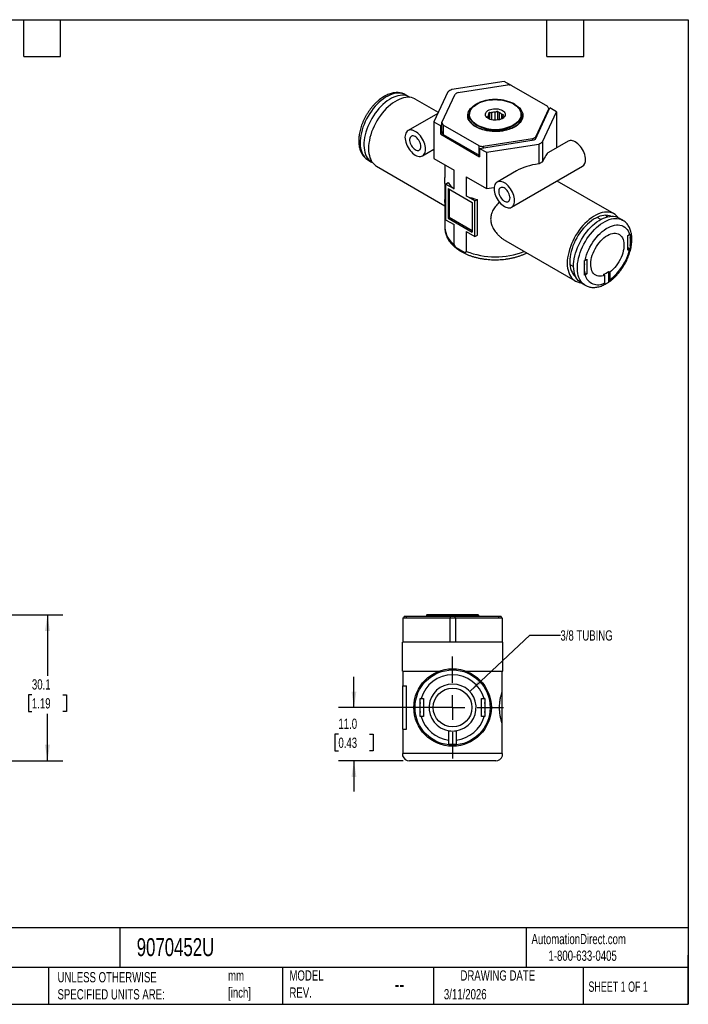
# Model space of a CAD drawing. Header units: millimetres. Extents: x 6 to 273, y 6 to 210.
# Tile 2 of 2: x 135 to 273, y 6 to 210. Entities that reach past the tile are written whole.
import ezdxf

# ---------------------------------------------------------------- set-up
doc = ezdxf.new("R2010")
doc.units = ezdxf.units.MM
doc.linetypes.add('SLD-Center', pattern=[19.05, 15.24, -1.27, 1.27, -1.27])
doc.linetypes.add('SLD-Solid', pattern=[0])
doc.layers.add('CENTER', color=40, linetype='SLD-Center')
doc.layers.add('DIMENSIONS', color=140, linetype='SLD-Solid', lineweight=25)
doc.layers.add('TEXT', color=140, linetype='SLD-Solid', lineweight=25)
doc.styles.add('SLDTEXTSTYLE0', font='TXT', dxfattribs={"width": 0.7})
doc.styles.add('SLDTEXTSTYLE1', font='TXT', dxfattribs={"width": 0.65})
doc.dimstyles.new('SLDDIMSTYLE2', dxfattribs={"dimtxt": 2.158008, "dimasz": 3.302, "dimexe": 0, "dimexo": 0.0625, "dimgap": 0.539502, "dimtad": 0, "dimtih": 1, "dimtoh": 1, "dimdec": 1, "dimrnd": 1e-09, "dimzin": 12, "dimdsep": 46, "dimtxsty": 'SLDTEXTSTYLE0', "dimsah": 1, "dimcen": 0.09, "dimadec": 0, "dimazin": 3, "dimtfac": 1, "dimtdec": 1, "dimtofl": 0, "dimtmove": 0, "dimatfit": 3, "dimfxl": 0, "dimfrac": 2, "dimtolj": 1, "dimtzin": 12, "dimarcsym": 0})
doc.dimstyles.new('SLDDIMSTYLE3', dxfattribs={"dimtxt": 2.158008, "dimasz": 3.302, "dimexe": 0, "dimexo": 0.0625, "dimgap": 0.539502, "dimtad": 0, "dimtih": 1, "dimtoh": 1, "dimdec": 1, "dimrnd": 1e-09, "dimzin": 4, "dimdsep": 46, "dimtxsty": 'SLDTEXTSTYLE0', "dimsah": 1, "dimcen": 0.09, "dimadec": 0, "dimazin": 1, "dimtfac": 1, "dimtdec": 1, "dimtmove": 0, "dimatfit": 0, "dimfxl": 0, "dimfrac": 2, "dimtolj": 1, "dimtzin": 12, "dimarcsym": 0})
doc.dimstyles.new('SLDDIMSTYLE4', dxfattribs={"dimtxt": 2.158008, "dimasz": 3.302, "dimexe": 0, "dimexo": 0.0625, "dimgap": 0.539502, "dimtad": 0, "dimtih": 1, "dimtoh": 1, "dimdec": 1, "dimrnd": 1e-09, "dimzin": 12, "dimdsep": 46, "dimtxsty": 'SLDTEXTSTYLE0', "dimsah": 1, "dimcen": 0, "dimadec": 0, "dimazin": 3, "dimtfac": 1, "dimtdec": 1, "dimtofl": 0, "dimtmove": 0, "dimatfit": 3, "dimfxl": 0, "dimfrac": 2, "dimtolj": 1, "dimtzin": 12, "dimarcsym": 0})

# ---------------------------------------------------------------- blocks, each defined once
blk = doc.blocks.new('_D_3')
at = {"layer": 'DIMENSIONS'}
for p, q in [((90.88, 86.7), (143.96, 86.7)), ((140.79, 86.7), (140.79, 74.13)), ((137.58, 70.22), (136.86, 70.22)), ((136.86, 70.22), (136.86, 66.79)), ((143.99, 70.22), (144.72, 70.22)), ((144.72, 70.22), (144.72, 66.79)), ((136.86, 66.79), (137.58, 66.79)), ((140.79, 56.6), (140.79, 66.31)), ((144.72, 66.79), (143.99, 66.79)), ((94.48, 56.6), (143.96, 56.6))]:
    blk.add_line(p, q, dxfattribs=at)
for points in [[(140.79, 86.7), (140.28, 83.39), (141.3, 83.39)], [(140.79, 56.6), (141.3, 59.9), (140.28, 59.9)]]:
    blk.add_solid(points, dxfattribs=at)
at = {"layer": 'DIMENSIONS', "char_height": 2.117, "attachment_point": 1, "style": 'SLDTEXTSTYLE0'}
for s, insert in [('30.1', (137.58, 73.43)), ('1.19', (137.58, 69.52))]:
    blk.add_mtext(s, dxfattribs=dict(at, insert=insert))
blk = doc.blocks.new('_D_5')
at = {"layer": 'DIMENSIONS'}
for p, q in [((204.05, 67.6), (204.05, 73.95)), ((223.13, 67.6), (200.87, 67.6)), ((200.84, 62.1), (200.12, 62.1)), ((200.12, 62.1), (200.12, 58.67)), ((207.25, 62.1), (207.98, 62.1)), ((207.98, 62.1), (207.98, 58.67)), ((200.12, 58.67), (200.84, 58.67)), ((207.98, 58.67), (207.25, 58.67)), ((214.23, 56.6), (200.87, 56.6)), ((204.05, 56.6), (204.05, 50.25))]:
    blk.add_line(p, q, dxfattribs=at)
for points in [[(204.05, 67.6), (204.55, 70.9), (203.54, 70.9)], [(204.05, 56.6), (203.54, 53.29), (204.55, 53.29)]]:
    blk.add_solid(points, dxfattribs=at)
at = {"layer": 'DIMENSIONS', "char_height": 2.117, "attachment_point": 1, "style": 'SLDTEXTSTYLE0'}
for s, insert in [('11.0', (200.84, 65.31)), ('0.43', (200.84, 61.39))]:
    blk.add_mtext(s, dxfattribs=dict(at, insert=insert))
blk = doc.blocks.new('_D_6')
at = {"layer": 'DIMENSIONS'}
for p, q in [((227.93, 70.91), (240.31, 82.52)), ((240.31, 82.52), (246.66, 82.52))]:
    blk.add_line(p, q, dxfattribs=at)
blk.add_solid([(227.93, 70.91), (230.69, 72.8), (230, 73.54)], dxfattribs=at)
at = {"layer": 'DIMENSIONS', "insert": (246.66, 83.53), "char_height": 2.117, "attachment_point": 1, "style": 'SLDTEXTSTYLE0'}
blk.add_mtext('3/8 TUBING', dxfattribs=at)
blk = doc.blocks.new('SW_CENTERMARKSYMBOL_2')
at = {"layer": 'CENTER', "color": 0}
for p, q in [((0, 5.08), (0, 10.54)), ((0, 0), (0, 2.54)), ((-5.08, 0), (-10.54, 0)), ((0, 0), (-2.54, 0)), ((0, 0), (0, -2.54)), ((0, 0), (2.54, 0)), ((5.08, 0), (10.54, 0)), ((0, -5.08), (0, -10.54))]:
    blk.add_line(p, q, dxfattribs=at)

msp = doc.modelspace()

# ---------------------------------------------------------------- linework, layer by layer
for p, q in [((235.06, 196.81), (224.26, 195.14)), ((225.55, 194.54), (235.71, 196.11)), ((236.44, 196.01), (235.06, 196.81)), ((236.44, 196.01), (236.42, 196)), ((236.44, 196.01), (236.44, 196)), ((236.57, 195.98), (244.01, 191.68)), ((214.68, 194.05), (214.66, 194.06)), ((215.45, 193.6), (214.68, 194.05)), ((221.47, 190.41), (216.71, 193.16)), ((223.45, 194.67), (220.56, 188.44)), ((222.2, 188.31), (224.92, 194.18)), ((241.48, 184.88), (244.49, 191.37)), ((244.24, 191.19), (241.51, 185.32)), ((244.24, 190.83), (244.24, 191.19)), ((245.87, 190.56), (244.49, 191.37)), ((221.38, 190.22), (215.21, 186.65)), ((227.72, 189.5), (227.72, 189.59)), ((227.82, 189.91), (227.82, 189.02)), ((231.67, 189.59), (231.67, 189.35)), ((231.87, 189.14), (231.87, 190.03)), ((231.99, 190.44), (231.99, 189.04)), ((232.45, 190.36), (232.45, 188.9)), ((233.21, 188.81), (233.21, 190.48)), ((233.67, 190.7), (233.67, 188.84)), ((234, 190.36), (234, 188.9)), ((234.55, 189.13), (234.55, 190.04)), ((238.62, 189.01), (238.62, 189.91)), ((238.72, 189.62), (238.72, 189.59)), ((242.98, 184.33), (245.87, 190.56)), ((245.87, 190.56), (245.87, 183.13)), ((220.56, 188.44), (220.56, 180.93)), ((220.56, 188.44), (221.95, 187.64)), ((222.2, 188.17), (221.95, 187.64)), ((221.95, 185.93), (221.95, 187.64)), ((222.2, 186.35), (222.2, 188.31)), ((229.87, 183.52), (222.43, 187.81)), ((222.43, 187.81), (222.43, 185.85)), ((222.2, 186.46), (221.95, 185.93)), ((221.95, 185.93), (229.99, 181.28)), ((222.43, 185.85), (229.87, 181.56)), ((240.89, 184.96), (230.72, 183.39)), ((240.89, 184.68), (240.89, 184.96)), ((241.51, 185.32), (241.51, 184.96)), ((229.87, 181.56), (229.87, 183.52)), ((229.99, 183), (241.22, 184.73)), ((229.99, 183), (231.38, 182.2)), ((229.99, 183), (229.99, 181.28)), ((230.72, 183.39), (230.72, 183.11)), ((231.38, 182.2), (242.17, 183.87)), ((242.17, 183.87), (242.17, 179.78)), ((242.98, 184.33), (242.98, 180.24)), ((248.23, 184.49), (244.2, 182.16)), ((218.21, 181.45), (220.56, 182.81)), ((220.56, 180.93), (224.72, 178.53)), ((231.38, 182.2), (231.38, 174.68)), ((206.93, 180.63), (207.7, 180.18)), ((208.71, 179.31), (222.82, 171.16)), ((222.82, 179.63), (222.82, 176.95)), ((236.59, 170.84), (251.23, 179.29)), ((224.72, 174.61), (224.72, 178.53)), ((227.21, 177.09), (231.38, 174.68)), ((227.21, 177.09), (227.21, 173.17)), ((237.62, 178.36), (233.59, 176.04)), ((222.96, 175.62), (223.5, 175.93)), ((222.96, 175.62), (222.96, 168.27)), ((224.72, 174.61), (222.96, 175.62)), ((231.38, 174.68), (232.98, 174.93)), ((257.72, 169.49), (245.98, 176.26)), ((223.49, 174.7), (228.44, 171.85)), ((223.49, 174.7), (223.49, 168.58)), ((223.71, 174.58), (223.71, 168.7)), ((228.97, 172.15), (227.21, 173.17)), ((222.82, 171.85), (222.82, 166.64)), ((228.44, 171.85), (228.44, 165.72)), ((228.97, 172.15), (229.51, 172.46)), ((228.97, 164.8), (228.97, 172.15)), ((229.51, 165.11), (229.51, 172.46)), ((223.71, 168.7), (223.49, 168.58)), ((228.44, 165.97), (223.71, 168.7)), ((254.98, 168.3), (254.22, 168.74)), ((256.92, 168.96), (256.82, 169.07)), ((222.96, 168.27), (224.72, 167.26)), ((223.49, 168.58), (228.44, 165.72)), ((224.72, 163.17), (224.72, 167.26)), ((259.51, 168.17), (258.73, 168.62)), ((259.49, 168.18), (259.51, 168.17)), ((227.21, 165.82), (228.97, 164.8)), ((227.21, 165.82), (227.21, 161.74)), ((228.97, 164.8), (229.51, 165.11)), ((260.56, 165), (260.93, 165.21)), ((260.56, 161.98), (260.56, 165)), ((261.06, 164.62), (261.06, 162.93)), ((235.39, 163.91), (249.72, 155.63)), ((225.16, 162.52), (226.78, 161.58)), ((260.56, 162.55), (261.05, 162.27)), ((260.93, 162.19), (260.56, 161.98)), ((248.62, 159.04), (249.38, 158.6)), ((251.62, 157.48), (251.62, 159.17)), ((251.75, 159.91), (252.12, 160.12)), ((252.12, 160.12), (252.12, 157.1)), ((251.62, 157.39), (252.12, 157.1)), ((252.12, 157.1), (251.75, 156.89)), ((255.81, 156.83), (255.53, 156.99)), ((255.81, 155.27), (255.81, 156.83)), ((256.59, 157.61), (256.87, 157.44)), ((256.59, 157.61), (256.59, 155.38)), ((256.87, 157.44), (256.87, 155.88)), ((250.98, 155.19), (251.76, 154.75)), ((214.15, 86.1), (214.15, 81.1)), ((214.15, 86.1), (223.82, 86.1)), ((214.4, 86.1), (214.4, 86.4)), ((214.84, 86.4), (214.4, 86.4)), ((214.84, 86.4), (214.84, 86.1)), ((223.95, 86.4), (214.84, 86.4)), ((219, 86.6), (219, 86.4)), ((229.8, 86.6), (219, 86.6)), ((229.7, 86.7), (219.1, 86.7)), ((223.82, 86.1), (223.82, 81.09)), ((223.82, 86.1), (224.97, 86.1)), ((223.95, 86.1), (223.95, 86.4)), ((224.84, 86.4), (223.95, 86.4)), ((224.84, 86.4), (224.84, 86.1)), ((233.95, 86.4), (224.84, 86.4)), ((224.97, 86.1), (224.97, 81.09)), ((224.97, 86.1), (234.65, 86.1)), ((229.8, 86.4), (229.8, 86.6)), ((233.95, 86.1), (233.95, 86.4)), ((234.4, 86.4), (233.95, 86.4)), ((234.4, 86.4), (234.4, 86.1)), ((234.65, 86.1), (234.65, 81.1)), ((223.41, 81.1), (214.05, 81.1)), ((214.05, 78.1), (214.05, 81.1)), ((234.75, 81.1), (225.38, 81.1)), ((234.75, 78.1), (234.75, 81.1)), ((214.05, 75.1), (214.05, 78.1)), ((234.75, 75.1), (234.75, 78.1)), ((214.05, 75.1), (221.61, 75.1)), ((214.15, 75.1), (214.15, 72.1)), ((227.18, 75.1), (234.75, 75.1)), ((234.65, 70.91), (234.65, 75.1)), ((214.15, 72.1), (214.9, 72.1)), ((214.15, 63.1), (214.15, 72.1)), ((214.9, 63.1), (214.9, 72.1)), ((217.9, 69.45), (218.43, 69.45)), ((218.43, 69.45), (218.43, 65.75)), ((230.37, 69.45), (230.89, 69.45)), ((230.37, 65.75), (230.37, 69.45)), ((234.65, 64.28), (234.65, 70.91)), ((217.73, 66.56), (217.73, 68.63)), ((231.07, 68.63), (231.07, 66.56)), ((218.43, 65.75), (217.9, 65.75)), ((230.89, 65.75), (230.37, 65.75)), ((214.15, 63.1), (214.15, 58.1)), ((214.15, 63.1), (214.9, 63.1)), ((234.65, 58.1), (234.65, 64.28)), ((223.65, 60.89), (223.65, 62.8)), ((225.15, 62.8), (225.15, 60.89)), ((214.15, 57.6), (214.08, 57.6)), ((234.65, 58.1), (214.15, 58.1)), ((234.71, 57.6), (234.65, 57.6)), ((233.3, 56.6), (215.5, 56.6))]:
    msp.add_line(p, q)
at = {"flags": 128}
for points in [[(214.66, 194.06), (214.64, 194.07), (214.31, 194.23), (213.95, 194.33), (213.57, 194.4), (213.18, 194.41), (212.77, 194.38), (212.35, 194.3), (211.91, 194.18), (211.47, 194), (211.03, 193.79), (210.58, 193.53), (210.13, 193.23), (209.69, 192.89), (209.26, 192.52), (208.83, 192.11), (208.42, 191.67), (208.03, 191.2), (207.65, 190.7), (207.3, 190.18), (206.97, 189.64), (206.66, 189.09), (206.38, 188.53), (206.13, 187.95), (205.91, 187.38), (205.73, 186.8), (205.58, 186.23), (205.46, 185.66), (205.38, 185.11), (205.33, 184.57), (205.32, 184.05), (205.35, 183.55), (205.41, 183.07), (205.51, 182.63), (205.65, 182.21), (205.82, 181.83), (206.02, 181.49), (206.25, 181.18), (206.52, 180.92), (206.81, 180.7), (206.93, 180.63)], [(215.58, 193.52), (215.41, 193.62), (215.08, 193.78), (214.73, 193.89), (214.35, 193.95), (213.96, 193.96), (213.55, 193.93), (213.12, 193.85), (212.69, 193.73), (212.25, 193.56), (211.8, 193.34), (211.36, 193.08), (210.91, 192.78), (210.47, 192.44), (210.04, 192.07), (209.61, 191.66), (209.2, 191.22), (208.81, 190.75), (208.43, 190.25), (208.08, 189.73), (207.74, 189.19), (207.44, 188.64), (207.16, 188.08), (206.91, 187.5), (206.69, 186.93), (206.51, 186.35), (206.35, 185.78), (206.24, 185.21), (206.16, 184.66), (206.11, 184.12), (206.1, 183.6), (206.13, 183.1), (206.19, 182.62), (206.29, 182.18), (206.43, 181.76), (206.59, 181.38), (206.8, 181.04), (207.03, 180.73), (207.3, 180.47), (207.59, 180.25), (207.84, 180.11)], [(216.71, 193.16), (216.63, 193.21), (216.29, 193.36), (215.92, 193.47), (215.54, 193.53), (215.14, 193.54), (214.72, 193.5), (214.28, 193.42), (213.84, 193.29), (213.39, 193.11), (212.94, 192.89), (212.48, 192.63), (212.03, 192.33), (211.58, 191.98), (211.14, 191.6), (210.7, 191.19), (210.29, 190.74), (209.88, 190.26), (209.5, 189.76), (209.13, 189.23), (208.79, 188.68), (208.48, 188.12), (208.19, 187.55), (207.93, 186.97), (207.7, 186.38), (207.51, 185.79), (207.35, 185.21), (207.22, 184.63), (207.13, 184.06), (207.07, 183.51), (207.05, 182.97), (207.07, 182.45), (207.13, 181.96), (207.22, 181.5), (207.35, 181.07), (207.51, 180.67), (207.7, 180.31), (207.93, 179.98), (208.19, 179.7), (208.48, 179.46), (208.71, 179.31)], [(229.78, 187.66), (229.66, 187.72), (229.29, 187.94), (228.95, 188.18), (228.66, 188.43), (228.41, 188.7), (228.21, 188.98), (228.06, 189.28), (227.97, 189.58), (227.92, 189.88), (227.93, 190.18), (227.99, 190.49), (228.1, 190.79), (228.26, 191.08), (228.47, 191.36), (228.73, 191.62), (229.03, 191.87), (229.38, 192.1), (229.76, 192.31), (230.18, 192.5), (230.62, 192.66), (231.1, 192.8), (231.59, 192.91), (232.1, 192.98), (232.62, 193.03), (233.15, 193.05), (233.68, 193.04), (234.2, 193), (234.72, 192.93), (235.21, 192.83), (235.69, 192.7), (236.15, 192.54), (236.57, 192.36), (236.96, 192.16), (236.96, 192.16)], [(237.25, 192.08), (237.61, 191.84), (237.94, 191.59), (238.22, 191.33), (238.46, 191.04), (238.65, 190.75), (238.79, 190.45), (238.88, 190.14), (238.92, 189.83), (238.9, 189.51), (238.84, 189.2), (238.72, 188.9), (238.56, 188.6), (238.34, 188.31), (238.08, 188.04), (237.78, 187.78), (237.43, 187.53), (237.05, 187.31), (236.63, 187.11), (236.18, 186.94), (235.71, 186.79), (235.21, 186.67), (234.69, 186.57), (234.16, 186.5), (233.62, 186.47), (233.08, 186.46), (232.54, 186.48), (232.01, 186.53), (231.48, 186.61), (230.97, 186.72), (230.49, 186.86), (230.02, 187.02), (229.59, 187.21), (229.19, 187.42), (228.82, 187.65), (228.5, 187.9), (228.21, 188.17), (227.98, 188.45), (227.79, 188.75), (227.65, 189.05), (227.56, 189.36), (227.52, 189.67), (227.53, 189.98), (227.6, 190.29), (227.71, 190.6), (227.88, 190.9), (228.09, 191.19), (228.35, 191.46), (228.65, 191.72), (229, 191.96), (229.38, 192.18), (229.8, 192.38), (230.24, 192.56)], [(234.67, 190.83), (234.88, 190.69), (235.05, 190.52), (235.17, 190.35), (235.25, 190.16), (235.27, 189.97), (235.23, 189.78), (235.15, 189.6), (235.01, 189.42), (234.83, 189.26), (234.61, 189.12), (234.35, 189.01), (234.06, 188.91), (233.75, 188.85), (233.42, 188.82), (233.09, 188.81), (232.77, 188.84), (232.45, 188.9), (232.16, 188.98), (231.89, 189.09), (231.66, 189.23), (231.46, 189.38), (231.32, 189.55), (231.22, 189.73), (231.17, 189.92), (231.18, 190.11), (231.24, 190.3), (231.35, 190.48), (231.51, 190.65), (231.71, 190.8), (231.95, 190.92), (232.23, 191.03), (232.53, 191.11), (232.85, 191.16), (233.18, 191.18), (233.51, 191.17), (233.83, 191.12), (234.13, 191.05), (234.42, 190.95), (234.67, 190.83)], [(236.96, 192.16), (237.32, 191.93), (237.63, 191.69), (237.9, 191.42), (238.13, 191.15), (238.3, 190.86), (238.42, 190.56), (238.5, 190.26), (238.52, 189.96), (238.48, 189.65), (238.4, 189.35), (238.26, 189.06), (238.07, 188.77), (237.84, 188.5), (237.56, 188.24), (237.23, 188), (236.87, 187.78), (236.64, 187.66)], [(231.97, 189.05), (231.93, 189.08), (231.88, 189.13)], [(218.83, 182.83), (218.81, 183.16), (218.76, 183.5), (218.67, 183.86), (218.54, 184.22), (218.39, 184.57), (218.21, 184.92), (218, 185.25), (217.77, 185.56), (217.52, 185.85), (217.26, 186.1), (216.98, 186.32), (216.71, 186.5), (216.43, 186.64), (216.16, 186.74), (215.89, 186.78), (215.65, 186.79), (215.41, 186.74), (215.21, 186.65), (215.02, 186.52), (214.87, 186.34), (214.75, 186.12), (214.66, 185.87), (214.6, 185.59), (214.58, 185.28), (214.6, 184.95), (214.66, 184.6), (214.75, 184.25), (214.87, 183.89), (215.02, 183.53), (215.21, 183.19), (215.41, 182.85), (215.65, 182.54), (215.89, 182.26), (216.16, 182), (216.43, 181.78), (216.71, 181.6), (216.98, 181.46), (217.26, 181.37), (217.52, 181.32), (217.77, 181.32), (218, 181.36), (218.21, 181.45), (218.39, 181.59), (218.54, 181.77), (218.67, 181.98), (218.76, 182.24), (218.81, 182.52), (218.83, 182.83)], [(217.87, 183.38), (217.85, 183.63), (217.8, 183.9), (217.71, 184.17), (217.58, 184.43), (217.43, 184.69), (217.26, 184.92), (217.07, 185.13), (216.86, 185.3), (216.65, 185.43), (216.45, 185.52), (216.25, 185.56), (216.06, 185.55), (215.9, 185.49), (215.76, 185.39), (215.65, 185.24), (215.58, 185.06), (215.54, 184.84), (215.54, 184.6), (215.58, 184.34), (215.65, 184.08), (215.76, 183.81), (215.9, 183.54), (216.06, 183.3), (216.25, 183.08), (216.45, 182.89), (216.65, 182.74), (216.86, 182.63), (217.07, 182.56), (217.26, 182.55), (217.43, 182.58), (217.58, 182.66), (217.71, 182.78), (217.8, 182.95), (217.85, 183.15), (217.87, 183.38)], [(251.85, 180.66), (251.83, 180.99), (251.78, 181.34), (251.69, 181.7), (251.57, 182.05), (251.41, 182.41), (251.23, 182.76), (251.02, 183.09), (250.79, 183.4), (250.54, 183.68), (250.28, 183.94), (250, 184.16), (249.73, 184.34), (249.45, 184.48), (249.18, 184.57), (248.92, 184.62), (248.67, 184.62), (248.44, 184.58), (248.23, 184.49)], [(229.99, 181.54), (229.97, 181.54), (229.87, 181.56)], [(237.21, 172.21), (237.19, 172.55), (237.14, 172.89), (237.05, 173.25), (236.93, 173.6), (236.77, 173.96), (236.59, 174.31), (236.38, 174.64), (236.15, 174.95), (235.9, 175.23), (235.64, 175.49), (235.37, 175.71), (235.09, 175.89), (234.81, 176.03), (234.54, 176.12), (234.28, 176.17), (234.03, 176.17), (233.8, 176.13), (233.59, 176.04), (233.41, 175.9), (233.25, 175.72), (233.13, 175.51), (233.04, 175.26), (232.99, 174.97), (232.97, 174.66), (232.99, 174.33), (233.04, 173.99), (233.13, 173.63), (233.25, 173.28), (233.41, 172.92), (233.59, 172.57), (233.8, 172.24), (234.03, 171.93), (234.28, 171.65), (234.54, 171.39), (234.81, 171.17), (235.09, 170.99), (235.37, 170.85), (235.64, 170.76), (235.9, 170.71), (236.15, 170.71), (236.38, 170.75), (236.59, 170.84), (236.77, 170.98), (236.93, 171.15), (237.05, 171.37), (237.14, 171.62), (237.19, 171.91), (237.21, 172.21)], [(236.26, 172.77), (236.24, 173.02), (236.18, 173.28), (236.09, 173.55), (235.97, 173.82), (235.82, 174.07), (235.64, 174.31), (235.45, 174.51), (235.25, 174.68), (235.04, 174.82), (234.83, 174.9), (234.63, 174.94), (234.45, 174.94), (234.28, 174.88), (234.15, 174.78), (234.04, 174.63), (233.97, 174.45), (233.93, 174.23), (233.93, 173.99), (233.97, 173.73), (234.04, 173.46), (234.15, 173.19), (234.28, 172.93), (234.45, 172.69), (234.63, 172.47), (234.83, 172.28), (235.04, 172.12), (235.25, 172.01), (235.45, 171.95), (235.64, 171.93), (235.82, 171.97), (235.97, 172.05), (236.09, 172.17), (236.18, 172.34), (236.24, 172.54), (236.26, 172.77)], [(258.6, 168.69), (258.5, 168.81), (258.25, 169.09), (257.96, 169.34), (257.64, 169.53), (257.3, 169.68), (256.94, 169.79), (256.55, 169.85), (256.15, 169.86), (255.73, 169.83), (255.3, 169.74), (254.85, 169.61), (254.4, 169.44), (253.95, 169.22), (253.5, 168.96), (253.04, 168.65), (252.59, 168.31), (252.15, 167.93), (251.72, 167.51), (251.3, 167.06), (250.89, 166.58), (250.51, 166.08), (250.15, 165.55), (249.8, 165.01), (249.49, 164.45), (249.2, 163.87), (248.94, 163.29), (248.71, 162.7), (248.52, 162.12), (248.36, 161.53), (248.23, 160.95), (248.14, 160.38), (248.08, 159.83), (248.07, 159.29), (248.08, 158.78), (248.14, 158.29), (248.23, 157.83), (248.36, 157.39), (248.52, 156.99), (248.71, 156.63), (248.94, 156.31), (249.2, 156.02), (249.49, 155.78), (249.8, 155.59), (250.15, 155.43), (250.51, 155.33), (250.85, 155.27)], [(257.08, 168.97), (256.77, 169.08), (256.41, 169.15), (256.03, 169.18), (255.63, 169.16), (255.22, 169.09), (254.8, 168.97), (254.37, 168.81), (253.94, 168.6), (253.51, 168.35), (253.07, 168.06), (252.64, 167.72), (252.22, 167.35), (251.81, 166.95), (251.42, 166.51), (251.04, 166.05), (250.67, 165.56), (250.34, 165.05), (250.02, 164.52), (249.73, 163.98), (249.48, 163.42), (249.25, 162.86), (249.05, 162.3), (248.89, 161.74), (248.76, 161.19), (248.67, 160.64), (248.62, 160.11), (248.6, 159.6), (248.62, 159.11), (248.67, 158.64), (248.76, 158.2), (248.89, 157.8), (249.05, 157.42), (249.25, 157.09), (249.48, 156.79), (249.73, 156.54), (249.84, 156.45)], [(250.98, 155.19), (250.86, 155.27), (250.57, 155.49), (250.31, 155.75), (250.07, 156.06), (249.87, 156.4), (249.7, 156.78), (249.57, 157.19), (249.47, 157.64), (249.4, 158.11), (249.38, 158.61), (249.38, 159.14), (249.43, 159.68), (249.51, 160.23), (249.63, 160.8), (249.78, 161.37), (249.97, 161.95), (250.18, 162.52), (250.43, 163.1), (250.71, 163.66), (251.02, 164.21), (251.35, 164.75), (251.71, 165.27), (252.08, 165.76), (252.48, 166.24), (252.89, 166.68), (253.31, 167.09), (253.74, 167.46), (254.19, 167.8), (254.63, 168.1), (255.08, 168.36), (255.52, 168.57), (255.96, 168.74), (256.4, 168.87), (256.82, 168.95), (257.23, 168.98), (257.63, 168.97), (258, 168.9), (258.36, 168.79), (258.69, 168.64), (258.73, 168.62)], [(256.35, 168.86), (256.16, 169.03), (255.96, 169.18)], [(251.75, 154.75), (251.64, 154.82), (251.35, 155.04), (251.08, 155.3), (250.85, 155.61), (250.65, 155.95), (250.48, 156.33), (250.34, 156.75), (250.24, 157.19), (250.18, 157.67), (250.15, 158.17), (250.16, 158.69), (250.21, 159.23), (250.29, 159.78), (250.41, 160.35), (250.56, 160.92), (250.74, 161.5), (250.96, 162.07), (251.21, 162.65), (251.49, 163.21), (251.8, 163.76), (252.13, 164.3), (252.48, 164.82), (252.86, 165.32), (253.25, 165.79), (253.66, 166.23), (254.09, 166.64), (254.52, 167.01), (254.96, 167.35), (255.41, 167.65), (255.86, 167.91), (256.3, 168.12), (256.74, 168.3), (257.18, 168.42), (257.6, 168.5), (258.01, 168.53), (258.4, 168.52), (258.78, 168.45), (259.14, 168.35), (259.47, 168.19), (259.49, 168.18)], [(251.75, 159.91), (251.88, 160.45), (252.05, 161), (252.26, 161.55), (252.5, 162.1), (252.76, 162.63), (253.06, 163.16), (253.38, 163.66), (253.72, 164.15), (254.09, 164.61), (254.47, 165.05), (254.87, 165.45), (255.28, 165.82), (255.7, 166.14), (256.13, 166.43), (256.55, 166.68), (256.98, 166.88), (257.39, 167.03), (257.81, 167.14), (258.2, 167.2), (258.59, 167.21), (258.95, 167.17), (259.3, 167.08), (259.62, 166.95), (259.92, 166.76), (260.18, 166.54), (260.42, 166.26), (260.62, 165.95), (260.79, 165.6), (260.93, 165.21)], [(255.81, 156.83), (255.46, 156.71), (255.13, 156.64), (254.8, 156.62), (254.5, 156.65), (254.21, 156.72), (253.94, 156.83), (253.7, 156.99), (253.49, 157.2), (253.31, 157.44), (253.16, 157.72), (253.05, 158.04), (252.97, 158.39), (252.92, 158.77), (252.91, 159.17), (252.94, 159.6), (253, 160.03), (253.1, 160.48), (253.23, 160.94), (253.4, 161.39), (253.6, 161.84), (253.82, 162.29), (254.08, 162.72), (254.35, 163.13), (254.65, 163.52), (254.97, 163.89), (255.3, 164.22), (255.64, 164.52), (255.99, 164.78), (256.34, 165.01), (256.69, 165.19), (257.04, 165.33), (257.38, 165.42), (257.71, 165.47), (258.03, 165.47), (258.33, 165.42), (258.6, 165.33), (258.86, 165.19), (259.08, 165.01), (259.28, 164.79), (259.45, 164.52), (259.58, 164.22), (259.68, 163.89), (259.74, 163.52), (259.77, 163.13), (259.76, 162.72), (259.71, 162.29), (259.63, 161.85), (259.52, 161.39), (259.37, 160.94), (259.19, 160.48), (258.97, 160.03), (258.73, 159.6), (258.47, 159.18), (258.18, 158.77), (257.87, 158.39), (257.55, 158.04), (257.22, 157.73), (256.87, 157.44)], [(249.11, 157.32), (249.34, 157.21), (249.58, 157.13)], [(249.64, 156.63), (249.68, 156.61), (249.78, 156.59)]]:
    msp.add_lwpolyline(points, dxfattribs=at)
for radius in [8, 7.75, 4]:
    msp.add_circle((224.4, 67.6), radius)
for centre, radius, start, end in [((230.1, 184.1), 12.49, 117.8555, 122.1391), ((233.35, 177.99), 18.27, 79.8495, 82.5644), ((230.56, 185.14), 10.65, 118.052, 121.9426), ((229.83, 189.91), 2, 139.4778, 218.8439), ((234.08, 186.51), 6.41, 60.3503, 70.8856), ((236.6, 189.91), 2.01, 319.3852, 41.01), ((240, 189.52), 4.55, 21.4682, 28.3287), ((229.62, 189.58), 1.91, 157.6654, 179.844), ((232.3, 189.56), 0.638, 132.99, 177.2131), ((233.2, 188), 2.48, 89.9258, 107.6603), ((233.57, 188.97), 1.45, 47.2978, 72.7076), ((234.13, 189.61), 0.638, 312.99, 357.2131), ((236.79, 189.58), 1.92, 1.1713, 22.2523), ((226.43, 189.97), 4.55, 201.4682, 208.3287), ((233.23, 193.96), 7.25, 226.913, 312.4567), ((233.22, 195.23), 8.31, 245.5836, 294.3541), ((226.43, 188.01), 4.55, 201.4682, 208.3287), ((235.88, 194.36), 10.65, 298.052, 301.9426), ((233.09, 201.5), 18.27, 259.8495, 262.5644), ((235.93, 194.2), 10.84, 299.2035, 300.7911), ((236.34, 194.91), 12.49, 297.8555, 302.1391), ((250.34, 180.52), 1.52, 305.8415, 5.4707), ((228.48, 179.3), 6.01, 214.0968, 231.3605), ((232.51, 186.28), 14.14, 248.0144, 257.7654), ((227.35, 166.88), 4.54, 182.9838, 234.6772), ((254.77, 163.77), 6.35, 352.3383, 7.6617), ((230.8, 170.42), 9.71, 234.4575, 245.5479), ((233.22, 177.3), 16.68, 248.9027, 290.9258), ((250.36, 164.53), 10.82, 306.9625, 347.528), ((257.91, 158.33), 6.35, 172.3383, 187.6617), ((254.37, 157.56), 2.71, 194.3799, 302.0355), ((253.8, 161.21), 4.56, 292.277, 307.7177), ((252.47, 161.28), 7.19, 296.1948, 304.9103), ((219.1, 86.6), 0.1, 90, 180), ((229.7, 86.6), 0.1, 0, 90), ((224.4, 67.6), 6.75, 15.9068, 164.0932), ((224.4, 67.6), 4.85, 278.8959, 261.1041), ((224.4, 67.6), 6.75, 171.17, 188.83), ((224.4, 67.6), 6.75, 351.17, 8.83), ((224.4, 67.6), 6.75, 195.9068, 263.6206), ((224.4, 67.6), 6.75, 276.3794, 344.0932), ((224.4, 67.6), 4.85, 261.1041, 278.8959), ((224.4, 67.6), 7.55, 264.299, 275.701), ((215.5, 58.1), 1.5, 199.4712, 270), ((233.3, 58.1), 1.5, 270, 340.5288)]:
    msp.add_arc(centre, radius, start, end)
for centre, major_axis, ratio, start_param, end_param in [((243.1, 178.07), (1.31, 4.14), 0.201938, 0.217274, 1.081894), ((241.71, 177.26), (5.78, 1.08), 0.410779, 1.414753, 2.279373), ((223.41, 78.1), (5.2, 0), 0.57735, 1.491493, 1.570796), ((225.38, 78.1), (5.2, 0), 0.57735, 1.570796, 1.6501)]:
    msp.add_ellipse(centre, major_axis=major_axis, ratio=ratio, start_param=start_param, end_param=end_param)
for points, knots in [([(214.66, 194.06), (214.55, 194.11), (214.34, 194.23), (213.98, 194.36), (213.6, 194.45), (213.2, 194.5), (212.79, 194.5), (212.37, 194.47), (211.94, 194.39), (211.5, 194.26), (211.05, 194.1), (210.6, 193.89), (210.16, 193.64), (209.71, 193.35), (209.28, 193.02), (208.86, 192.66), (208.45, 192.27), (208.05, 191.86), (207.67, 191.41), (207.31, 190.94), (206.97, 190.46), (206.65, 189.95), (206.36, 189.43), (206.09, 188.9), (205.85, 188.36), (205.63, 187.81), (205.45, 187.26), (205.3, 186.7), (205.18, 186.16), (205.09, 185.61), (205.04, 185.07), (205.02, 184.55), (205.04, 184.04), (205.1, 183.54), (205.2, 183.07), (205.33, 182.62), (205.5, 182.21), (205.71, 181.82), (205.95, 181.47), (206.22, 181.16), (206.52, 180.9), (206.76, 180.72), (206.91, 180.64), (206.94, 180.62)], [0, 0, 0, 0, 0.020831, 0.043723, 0.066695, 0.089888, 0.113417, 0.137356, 0.161727, 0.1865, 0.211604, 0.236942, 0.26242, 0.28796, 0.313492, 0.338988, 0.364433, 0.389828, 0.415174, 0.440481, 0.465759, 0.49102, 0.516276, 0.541538, 0.566817, 0.592126, 0.617476, 0.642881, 0.668352, 0.693897, 0.719522, 0.745222, 0.770982, 0.796757, 0.822471, 0.848028, 0.873311, 0.89821, 0.922647, 0.946603, 0.970119, 0.993293, 1, 1, 1, 1]), ([(237.01, 192.16), (236.95, 192.2), (236.77, 192.3), (236.44, 192.46), (236.02, 192.62), (235.58, 192.76), (235.13, 192.87), (234.65, 192.96), (234.16, 193.03), (233.67, 193.06), (233.17, 193.08), (232.67, 193.06), (232.17, 193.02), (231.69, 192.95), (231.21, 192.85), (230.76, 192.73), (230.32, 192.59), (229.91, 192.42), (229.53, 192.23), (229.18, 192.02), (228.86, 191.79), (228.59, 191.55), (228.41, 191.37), (228.33, 191.26), (228.32, 191.25)], [0, 0, 0, 0, 0.025501, 0.0739, 0.122294, 0.17067, 0.219029, 0.267371, 0.315701, 0.364021, 0.412337, 0.460653, 0.508972, 0.557299, 0.605637, 0.653992, 0.702367, 0.750767, 0.799192, 0.847643, 0.896113, 0.944583, 0.993019, 1, 1, 1, 1]), ([(238.09, 191.26), (238.06, 191.31), (237.95, 191.44), (237.73, 191.65), (237.44, 191.89), (237.19, 192.06), (237.04, 192.14), (237.01, 192.16)], [0, 0, 0, 0, 0.135569, 0.400468, 0.666013, 0.931917, 1, 1, 1, 1]), ([(238.72, 189.61), (238.72, 189.61), (238.73, 189.51), (238.7, 189.32), (238.64, 189.04), (238.53, 188.77), (238.37, 188.5), (238.17, 188.24), (237.93, 188), (237.65, 187.76), (237.34, 187.54), (236.99, 187.34), (236.61, 187.15), (236.2, 186.99), (235.76, 186.84), (235.3, 186.72), (234.83, 186.63), (234.34, 186.56), (233.84, 186.51), (233.34, 186.49), (232.83, 186.5), (232.33, 186.53), (231.84, 186.59), (231.35, 186.67), (230.89, 186.78), (230.44, 186.92), (230.02, 187.07), (229.62, 187.25), (229.26, 187.44), (228.93, 187.65), (228.63, 187.88), (228.38, 188.12), (228.16, 188.37), (227.98, 188.63), (227.85, 188.9), (227.76, 189.17), (227.72, 189.37), (227.72, 189.48), (227.72, 189.5)], [0, 0, 0, 0, 0.001327, 0.031476, 0.061657, 0.091616, 0.121263, 0.150627, 0.179788, 0.208828, 0.237808, 0.26677, 0.295731, 0.324706, 0.353702, 0.38272, 0.411758, 0.440814, 0.469883, 0.49896, 0.528042, 0.557121, 0.586193, 0.615251, 0.644292, 0.673311, 0.702303, 0.731266, 0.760199, 0.789106, 0.817998, 0.846891, 0.875817, 0.904827, 0.933998, 0.963418, 0.993155, 1, 1, 1, 1]), ([(231.54, 189.47), (231.56, 189.49), (231.6, 189.51), (231.65, 189.57), (231.67, 189.59)], [0, 0, 0, 0, 0.517521, 1, 1, 1, 1]), ([(231.88, 189.13), (231.85, 189.16), (231.8, 189.21), (231.71, 189.29), (231.63, 189.38), (231.57, 189.44), (231.54, 189.47)], [0, 0, 0, 0, 0.238044, 0.48252, 0.735827, 1, 1, 1, 1]), ([(231.87, 190.03), (231.88, 190.06), (231.9, 190.12), (231.93, 190.22), (231.96, 190.33), (231.98, 190.4), (231.99, 190.44)], [0, 0, 0, 0, 0.238044, 0.48252, 0.735827, 1, 1, 1, 1]), ([(231.99, 190.44), (232.07, 190.42), (232.22, 190.38), (232.38, 190.37), (232.45, 190.36)], [0, 0, 0, 0, 0.517521, 1, 1, 1, 1]), ([(233.21, 190.48), (233.24, 190.49), (233.32, 190.52), (233.43, 190.58), (233.55, 190.63), (233.63, 190.68), (233.67, 190.7)], [0, 0, 0, 0, 0.238044, 0.48252, 0.735827, 1, 1, 1, 1]), ([(233.67, 190.7), (233.72, 190.64), (233.83, 190.51), (233.95, 190.41), (234, 190.36)], [0, 0, 0, 0, 0.517521, 1, 1, 1, 1]), ([(234.55, 190.04), (234.58, 190.03), (234.64, 190.02), (234.72, 190), (234.81, 189.99), (234.86, 189.99), (234.89, 189.99)], [0, 0, 0, 0, 0.238044, 0.48252, 0.735827, 1, 1, 1, 1]), ([(234.89, 189.99), (234.87, 189.92), (234.83, 189.77), (234.79, 189.64), (234.77, 189.58)], [0, 0, 0, 0, 0.517521, 1, 1, 1, 1]), ([(242.98, 180.24), (242.92, 180.2), (242.79, 180.12), (242.59, 180), (242.38, 179.89), (242.24, 179.81), (242.17, 179.78)], [0, 0, 0, 0, 0.2500586, 0.5, 0.7499414, 1, 1, 1, 1]), ([(222.82, 171.85), (222.82, 171.88), (222.82, 171.99), (222.83, 172.24), (222.84, 172.62), (222.86, 173.15), (222.86, 173.85), (222.86, 174.65), (222.84, 175.4), (222.83, 176.08), (222.82, 176.56), (222.82, 176.85), (222.82, 176.95)], [0, 0, 0, 0, 0.042896, 0.136342, 0.229759, 0.365661, 0.505344, 0.640859, 0.780334, 0.869014, 0.957716, 1, 1, 1, 1]), ([(234.04, 171.92), (233.94, 171.8), (233.57, 171.43), (233.14, 170.89), (232.78, 170.3), (232.51, 169.77), (232.31, 169.14), (232.23, 168.4), (232.32, 167.65), (232.53, 167), (232.79, 166.47), (233.15, 165.88), (233.61, 165.32), (234.16, 164.78), (234.64, 164.39), (235.06, 164.1), (235.31, 163.95), (235.39, 163.91)], [0, 0, 0, 0, 0.0450013, 0.1506126, 0.2047563, 0.2588834, 0.3376266, 0.4185603, 0.4970789, 0.5778925, 0.6292744, 0.6806696, 0.7860224, 0.8480858, 0.9101532, 0.9736057, 1, 1, 1, 1]), ([(222.82, 166.64), (222.82, 166.58), (222.82, 166.38), (222.85, 166.02), (222.94, 165.57), (223.07, 165.13), (223.24, 164.7), (223.46, 164.27), (223.72, 163.86), (224.03, 163.46), (224.38, 163.07), (224.77, 162.7), (225.2, 162.35), (225.67, 162.01), (226.17, 161.7), (226.71, 161.41), (227.27, 161.15), (227.86, 160.91), (228.47, 160.7), (229.11, 160.52), (229.75, 160.36), (230.42, 160.23), (231.09, 160.13), (231.78, 160.06), (232.46, 160.01), (233.16, 160), (233.85, 160.01), (234.54, 160.05), (235.22, 160.12), (235.9, 160.21), (236.56, 160.34), (237.22, 160.49), (237.85, 160.67), (238.47, 160.88), (239.06, 161.11), (239.47, 161.29), (239.68, 161.4), (239.71, 161.41)], [0, 0, 0, 0, 0.0099529, 0.0372292, 0.064496, 0.0918845, 0.1195211, 0.1475126, 0.1759371, 0.2048355, 0.2342066, 0.2640078, 0.2941644, 0.324584, 0.3551732, 0.3858503, 0.4165447, 0.4472101, 0.477825, 0.50838, 0.5388739, 0.5693111, 0.5996998, 0.6300499, 0.6603731, 0.6906815, 0.7209878, 0.7513033, 0.7816383, 0.8120061, 0.8424197, 0.8728918, 0.9034339, 0.9340563, 0.9647659, 0.9955648, 1, 1, 1, 1]), ([(256.68, 155.44), (256.73, 155.46), (256.92, 155.59), (257.24, 155.85), (257.67, 156.21), (258.07, 156.61), (258.47, 157.03), (258.84, 157.48), (259.2, 157.95), (259.53, 158.45), (259.85, 158.95), (260.14, 159.48), (260.4, 160.01), (260.64, 160.56), (260.84, 161.11), (261.02, 161.66), (261.17, 162.21), (261.28, 162.76), (261.36, 163.3), (261.4, 163.83), (261.41, 164.36), (261.38, 164.86), (261.32, 165.35), (261.21, 165.82), (261.07, 166.26), (260.89, 166.67), (260.68, 167.05), (260.43, 167.39), (260.15, 167.69), (259.85, 167.95), (259.63, 168.11), (259.5, 168.17), (259.49, 168.18)], [0, 0, 0, 0, 0.010325, 0.04606, 0.081738, 0.117346, 0.152881, 0.188352, 0.22377, 0.259152, 0.294512, 0.32987, 0.365239, 0.400636, 0.436077, 0.471581, 0.507165, 0.542844, 0.57863, 0.614526, 0.650526, 0.686601, 0.722676, 0.75864, 0.794349, 0.829641, 0.864367, 0.898433, 0.931829, 0.964634, 0.996997, 1, 1, 1, 1]), ([(261.05, 165.29), (261.05, 165.21), (261.05, 165.06), (261.06, 164.84), (261.06, 164.69), (261.06, 164.62)], [0, 0, 0, 0, 0.33131, 0.664352, 1, 1, 1, 1]), ([(224.72, 163.17), (224.73, 163.16), (224.73, 163.13), (224.74, 163.09), (224.75, 163.04), (224.78, 162.98), (224.81, 162.93), (224.85, 162.87), (224.91, 162.78), (225.01, 162.66), (225.11, 162.57), (225.16, 162.52)], [0, 0, 0, 0, 0.059462, 0.120142, 0.184069, 0.252985, 0.328288, 0.411053, 0.502091, 0.728351, 1, 1, 1, 1]), ([(261.06, 162.93), (261.06, 162.81), (261.06, 162.59), (261.05, 162.38), (261.05, 162.27)], [0, 0, 0, 0, 0.5024433, 1, 1, 1, 1]), ([(226.78, 161.58), (226.81, 161.57), (226.85, 161.56), (226.92, 161.56), (226.99, 161.55), (227.06, 161.56), (227.12, 161.58), (227.17, 161.62), (227.21, 161.67), (227.21, 161.71), (227.21, 161.74)], [0, 0, 0, 0, 0.131254, 0.248058, 0.3758, 0.499708, 0.652315, 0.781948, 0.894785, 1, 1, 1, 1]), ([(251.62, 159.17), (251.62, 159.28), (251.62, 159.51), (251.62, 159.73), (251.61, 159.84)], [0, 0, 0, 0, 0.5024433, 1, 1, 1, 1]), ([(251.61, 156.82), (251.61, 156.89), (251.62, 157.04), (251.62, 157.26), (251.62, 157.41), (251.62, 157.48)], [0, 0, 0, 0, 0.3313098, 0.6643518, 1, 1, 1, 1]), ([(251.75, 154.75), (251.84, 154.7), (252.04, 154.59), (252.37, 154.46), (252.75, 154.36), (253.15, 154.3), (253.55, 154.29), (253.97, 154.32), (254.4, 154.39), (254.84, 154.5), (255.23, 154.64), (255.48, 154.75), (255.57, 154.79)], [0, 0, 0, 0, 0.078266, 0.18049, 0.282924, 0.386219, 0.490918, 0.597394, 0.705798, 0.816047, 0.927849, 1, 1, 1, 1]), ([(255.57, 154.8), (255.59, 154.8), (255.66, 154.83), (255.73, 154.92), (255.8, 155.07), (255.8, 155.2), (255.81, 155.27)], [0, 0, 0, 0, 0.1449487, 0.4130963, 0.6981217, 1, 1, 1, 1]), ([(256.87, 155.88), (256.87, 155.85), (256.87, 155.8), (256.86, 155.72), (256.84, 155.65), (256.82, 155.59), (256.79, 155.54), (256.75, 155.49), (256.72, 155.45), (256.68, 155.42), (256.63, 155.4), (256.6, 155.39), (256.59, 155.38)], [0, 0, 0, 0, 0.111015, 0.219584, 0.325707, 0.429381, 0.530605, 0.62938, 0.725705, 0.819582, 0.911013, 1, 1, 1, 1]), ([(224.97, 81.09), (224.87, 81.09), (224.68, 81.08), (224.4, 81.08), (224.11, 81.08), (223.92, 81.09), (223.82, 81.09)], [0, 0, 0, 0, 0.2500586, 0.5, 0.7499414, 1, 1, 1, 1]), ([(217.73, 68.63), (217.73, 68.77), (217.73, 69.04), (217.73, 69.31), (217.73, 69.45)], [0, 0, 0, 0, 0.5024433, 1, 1, 1, 1]), ([(231.07, 69.45), (231.07, 69.36), (231.07, 69.18), (231.07, 68.9), (231.07, 68.72), (231.07, 68.63)], [0, 0, 0, 0, 0.33131, 0.664352, 1, 1, 1, 1]), ([(234.65, 64.28), (234.64, 64.32), (234.61, 64.38), (234.58, 64.49), (234.54, 64.61), (234.51, 64.74), (234.47, 64.87), (234.43, 65.01), (234.4, 65.16), (234.36, 65.32), (234.32, 65.48), (234.24, 65.88), (234.13, 66.57), (234.08, 67.59), (234.13, 68.61), (234.25, 69.37), (234.36, 69.87), (234.43, 70.18), (234.51, 70.46), (234.58, 70.7), (234.62, 70.84), (234.65, 70.91)], [0, 0, 0, 0, 0.025675, 0.05102, 0.076103, 0.10099, 0.125752, 0.15046, 0.175185, 0.2, 0.224974, 0.250176, 0.376262, 0.49963, 0.622902, 0.749022, 0.799449, 0.84919, 0.898817, 0.948901, 1, 1, 1, 1]), ([(217.73, 65.75), (217.73, 65.83), (217.73, 66.02), (217.73, 66.29), (217.73, 66.47), (217.73, 66.56)], [0, 0, 0, 0, 0.3313098, 0.6643518, 1, 1, 1, 1]), ([(231.07, 66.56), (231.07, 66.42), (231.07, 66.15), (231.07, 65.88), (231.07, 65.75)], [0, 0, 0, 0, 0.5024433, 1, 1, 1, 1]), ([(223.65, 60.08), (223.65, 60.1), (223.65, 60.14), (223.65, 60.21), (223.65, 60.28), (223.65, 60.37), (223.65, 60.46), (223.65, 60.56), (223.65, 60.66), (223.65, 60.77), (223.65, 60.85), (223.65, 60.89)], [0, 0, 0, 0, 0.0990274, 0.2010713, 0.3061354, 0.4142223, 0.5253331, 0.6394677, 0.7566252, 0.8768035, 1, 1, 1, 1]), ([(225.15, 60.89), (225.15, 60.85), (225.15, 60.78), (225.15, 60.68), (225.15, 60.59), (225.15, 60.5), (225.15, 60.41), (225.15, 60.33), (225.15, 60.26), (225.15, 60.19), (225.15, 60.13), (225.15, 60.1), (225.15, 60.08)], [0, 0, 0, 0, 0.111015, 0.219584, 0.325707, 0.429381, 0.530605, 0.62938, 0.725705, 0.819582, 0.911013, 1, 1, 1, 1]), ([(214.15, 57.6), (214.15, 57.61), (214.15, 57.63), (214.15, 57.67), (214.15, 57.71), (214.15, 57.77), (214.15, 57.84), (214.15, 57.92), (214.15, 58), (214.15, 58.07), (214.15, 58.1)], [0, 0, 0, 0, 0.131254, 0.248058, 0.3758, 0.499708, 0.652315, 0.781948, 0.894785, 1, 1, 1, 1]), ([(234.65, 58.1), (234.65, 58.08), (234.65, 58.04), (234.65, 58), (234.65, 57.95), (234.65, 57.9), (234.65, 57.85), (234.65, 57.81), (234.65, 57.74), (234.65, 57.66), (234.65, 57.62), (234.65, 57.6)], [0, 0, 0, 0, 0.059462, 0.120142, 0.184069, 0.252985, 0.328288, 0.411053, 0.502091, 0.728351, 1, 1, 1, 1])]:
    msp.add_open_spline(points, degree=3, knots=knots)
for points in [[(260.93, 165.21), (260.97, 165.23), (261.01, 165.26), (261.05, 165.29)], [(261.05, 162.27), (261.01, 162.24), (260.97, 162.21), (260.93, 162.19)], [(251.61, 159.84), (251.66, 159.86), (251.71, 159.89), (251.75, 159.91)], [(251.75, 156.89), (251.71, 156.86), (251.66, 156.84), (251.61, 156.82)], [(217.73, 69.45), (217.79, 69.45), (217.84, 69.45), (217.9, 69.45)], [(230.89, 69.45), (230.95, 69.45), (231.01, 69.45), (231.07, 69.45)], [(217.9, 65.75), (217.84, 65.74), (217.79, 65.74), (217.73, 65.75)], [(231.07, 65.75), (231.01, 65.75), (230.95, 65.75), (230.89, 65.75)]]:
    msp.add_open_spline(points, degree=3)
at = {"layer": 'TEXT'}
for p, q in [((6.35, 209.55), (273.05, 209.55)), ((135.89, 201.93), (135.89, 209.55)), ((143.51, 201.93), (143.51, 209.55)), ((243.84, 201.93), (243.84, 209.55)), ((251.46, 201.93), (251.46, 209.55)), ((273.05, 209.55), (273.05, 6.35)), ((135.89, 201.93), (143.51, 201.93)), ((243.84, 201.93), (251.46, 201.93)), ((273.05, 22.13), (6.35, 22.13)), ((155.76, 22.13), (155.76, 13.97)), ((239.58, 22.13), (239.58, 13.97)), ((273.05, 6.35), (273.05, 16.51)), ((273.05, 13.97), (6.35, 13.97)), ((141, 13.97), (141, 6.35)), ((189.3, 13.97), (189.3, 6.35)), ((220.47, 13.97), (220.47, 6.35)), ((251.35, 13.97), (251.35, 6.35)), ((6.35, 6.35), (273.05, 6.35))]:
    msp.add_line(p, q, dxfattribs=at)

# ---------------------------------------------------------------- block references
at = {"layer": 'CENTER'}
msp.add_blockref('SW_CENTERMARKSYMBOL_2', (224.4, 67.6), dxfattribs=at)

# ---------------------------------------------------------------- texts
at = {"layer": 'TEXT'}
for s, insert, char_height, attachment_point, style in [('AutomationDirect.com', (240.69, 20.88), 2.1167, 1, 'SLDTEXTSTYLE0'), ('9070452U', (159.21, 20), 3.704, 1, 'SLDTEXTSTYLE0'), ('1-800-633-0405', (244.19, 17.44), 2.1167, 1, 'SLDTEXTSTYLE0'), ('UNLESS OTHERWISE ^JSPECIFIED UNITS ARE:', (142.87, 13), 2.1167, 1, 'SLDTEXTSTYLE0'), ('mm^J[inch]', (178.06, 13.36), 2.117, 1, 'SLDTEXTSTYLE0'), ('MODEL ^JREV.', (190.73, 13.36), 2.1167, 1, 'SLDTEXTSTYLE0'), ('DRAWING DATE', (233.73, 13.36), 2.1167, 2, 'SLDTEXTSTYLE0'), ('--', (212.43, 12.08), 3.175, 1, 'SLDTEXTSTYLE0'), ('SHEET 1 OF 1', (252.44, 11.05), 2.1167, 1, 'SLDTEXTSTYLE1'), ('3/11/2026', (222.61, 9.49), 2.117, 1, 'SLDTEXTSTYLE0')]:
    msp.add_mtext(s, dxfattribs=dict(at, insert=insert, char_height=char_height, attachment_point=attachment_point, style=style))

# ---------------------------------------------------------------- dimensions: what is measured, and where the dimension line sits
at = {"layer": 'DIMENSIONS'}
for base, p1, p2, dimstyle, picture, middle in [((140.79, 86.7), (93.21, 56.6), (89.61, 86.7), 'SLDDIMSTYLE2', '_D_3', (140.79, 70.22)), ((204.05, 67.6), (215.5, 56.6), (224.4, 67.6), 'SLDDIMSTYLE3', '_D_5', (204.05, 62.1))]:
    dim = msp.add_linear_dim(base=base, p1=p1, p2=p2, angle=90, dimstyle=dimstyle, dxfattribs=at)
    dim.commit()
    dim.dimension.update_dxf_attribs({"geometry": picture, "text_midpoint": middle, "dimtype": 160})
dim = msp.add_radius_dim(center=(224.4, 67.6), mpoint=(227.93, 70.91), text='3/8 TUBING', dimstyle='SLDDIMSTYLE4', override={"dimpost": '<>'}, dxfattribs=at)
dim.commit()
dim.dimension.update_dxf_attribs({"geometry": '_D_6', "text_midpoint": (255.21, 82.52), "dimtype": 164})

doc.saveas('drawing.dxf')
